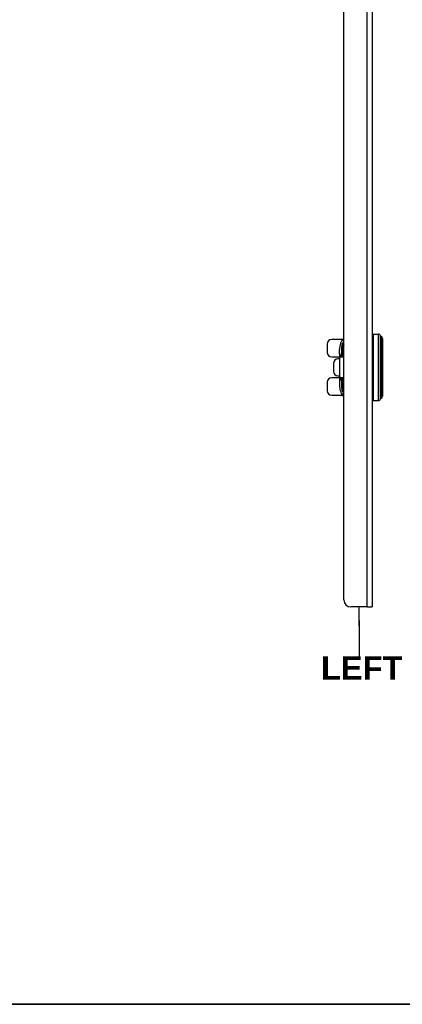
# Model space of a CAD drawing. Header units: inches. Extents: x 1.4 to 84.3, y 1.3 to 54.8.
# Tile 8 of 25: x 21.3 to 31.2, y 1.3 to 26.9. Entities that reach past the tile are written whole.
import ezdxf

# ---------------------------------------------------------------- set-up
doc = ezdxf.new("R2010")
doc.units = ezdxf.units.IN
doc.header["$LTSCALE"] = 5.063091
doc.header["$MEASUREMENT"] = 0
doc.layers.get('0').update_dxf_attribs({"lineweight": 25})
for name, color, linetype, lineweight in [('Sketch Geometry(ANSI)', 7, 'Continuous', 25), ('Symbols(ANSI)', 7, 'Continuous', 25), ('Visible Edges(ANSI)', 7, 'Continuous', 25), ('Visible Tangent Edges(ANSI)', 7, 'Continuous', 25)]:
    doc.layers.add(name, color=color, linetype=linetype, lineweight=lineweight)
doc.styles.add('Current-ANSI', font='arial.ttf')
doc.styles.add('Dimension-ANSI', font='arialbd.ttf')

# ---------------------------------------------------------------- blocks, each defined once
blk = doc.blocks.new('Datum Identifier18')
at = {"layer": 'Symbols(ANSI)', "color": 7, "linetype": 'Continuous', "lineweight": 25}
for p, q in [((5.9451, 2.1992), (5.9451, 2.2976)), ((5.9451, 2.1992), (5.9451, 2.2279)), ((5.9451, 2.2279), (5.9451, 2.0439))]:
    blk.add_line(p, q, dxfattribs=at)
at = {"layer": 'Symbols(ANSI)', "color": 7, "insert": (5.7491, 1.9239), "char_height": 0.12, "attachment_point": 7, "style": 'Dimension-ANSI'}
blk.add_mtext('LEFT', dxfattribs=at)
blk = doc.blocks.new('Borders 8_EXM - B (Inch)')
at = {"layer": 'Sketch Geometry(ANSI)', "linetype": 'Continuous', "lineweight": 35}
blk.add_line((0.3979, 0.2545), (16.3979, 0.2545), dxfattribs=at)
at = {"layer": 'Symbols(ANSI)', "color": 7, "style": 'Current-ANSI'}
blk.add_attdef('FILENAME_AND_PATH_001', (6.1601, 10.7181), '', height=0.09, dxfattribs=at)

msp = doc.modelspace()

# ---------------------------------------------------------------- linework, layer by layer
at = {"layer": 'Visible Edges(ANSI)'}
for p, q in [((29.7051, 11.8165), (29.7051, 46.6805)), ((30.4391, 46.864), (30.4391, 11.633)), ((30.468, 18.7387), (30.6009, 18.7387)), ((29.2719, 18.4786), (29.2719, 18.2619)), ((29.6681, 18.5942), (29.3874, 18.5942)), ((30.705, 18.6243), (30.705, 17.1193)), ((29.588, 18.2497), (29.588, 18.3341)), ((29.588, 18.2497), (29.588, 18.2129)), ((29.588, 18.2216), (29.588, 18.2216)), ((29.588, 18.2129), (29.588, 18.0763)), ((29.6646, 18.453), (29.6646, 18.3178)), ((29.6646, 18.3178), (29.6646, 18.2579)), ((29.6646, 18.2579), (29.6646, 18.2573)), ((29.3874, 18.1463), (29.588, 18.1463)), ((29.4337, 17.9744), (29.4337, 17.7692)), ((29.4367, 17.9744), (29.4367, 17.7692)), ((29.552, 18.09), (29.549, 18.09)), ((29.588, 18.09), (29.552, 18.09)), ((29.588, 18.0763), (29.588, 17.6673)), ((29.6127, 18.1752), (29.6807, 18.1752)), ((29.6807, 18.1752), (29.7051, 18.1752)), ((29.2719, 17.4817), (29.2719, 17.265)), ((29.588, 17.5973), (29.3874, 17.5973)), ((29.549, 17.6536), (29.552, 17.6536)), ((29.552, 17.6536), (29.588, 17.6536)), ((29.588, 17.6673), (29.588, 17.4094)), ((29.6807, 17.5684), (29.6127, 17.5684)), ((29.6646, 17.4863), (29.6646, 17.4856)), ((29.6646, 17.4856), (29.6646, 17.4258)), ((29.7051, 17.5684), (29.6807, 17.5684)), ((29.6646, 17.4258), (29.6646, 17.2906)), ((29.3874, 17.1494), (29.6681, 17.1494)), ((30.468, 17.0049), (30.6009, 17.0049)), ((30.3129, 11.633), (29.8886, 11.633)), ((30.3129, 11.633), (30.4391, 11.633))]:
    msp.add_line(p, q, dxfattribs=at)
at = {"layer": 'Visible Edges(ANSI)', "flags": 128}
for points in [[(29.5882, 18.2488), (29.5883, 18.2461), (29.5883, 18.2399), (29.5882, 18.2313), (29.588, 18.2216)], [(29.588, 18.2129), (29.588, 18.2133), (29.588, 18.2136), (29.588, 18.214), (29.588, 18.2144), (29.588, 18.2147), (29.588, 18.2151), (29.588, 18.2154), (29.588, 18.2158), (29.588, 18.2162), (29.588, 18.2165), (29.588, 18.2169), (29.588, 18.2173), (29.588, 18.2176), (29.588, 18.218), (29.588, 18.2183), (29.588, 18.2187), (29.588, 18.2191), (29.588, 18.2194), (29.588, 18.2198), (29.588, 18.2201), (29.588, 18.2205), (29.588, 18.2209), (29.588, 18.2212), (29.588, 18.2216)], [(29.6646, 18.2579), (29.6656, 18.2481), (29.6685, 18.239), (29.6727, 18.2308), (29.6779, 18.2237), (29.6905, 18.212), (29.7051, 18.2025)], [(29.7051, 17.5411), (29.6905, 17.5316), (29.6779, 17.5199), (29.6727, 17.5128), (29.6685, 17.5046), (29.6656, 17.4954), (29.6646, 17.4856)], [(29.7051, 17.1951), (29.7008, 17.1991), (29.6992, 17.2004), (29.6985, 17.2008)]]:
    msp.add_lwpolyline(points, dxfattribs=at)
at = {"layer": 'Visible Edges(ANSI)'}
for centre, radius, start, end in [((30.468, 18.7098), 0.0289, 90, 180), ((30.6009, 18.6809), 0.0578, 14.29354, 90), ((29.3874, 18.4786), 0.1156, 90, 180), ((30.0503, 18.3341), 0.4623, 138.29671, 180), ((30.6849, 18.7023), 0.0289, 194.29354, 244.1695), ((30.6472, 18.6243), 0.0578, 0, 64.1695), ((29.3874, 18.2619), 0.1156, 180, 270), ((29.3874, 17.4817), 0.1156, 90, 180), ((29.3874, 17.265), 0.1156, 180, 270), ((30.0503, 17.4094), 0.4623, 180, 218.68032), ((29.7007, 17.1295), 0.0144, 218.68032, 287.98693), ((30.468, 17.0338), 0.0289, 180, 270), ((30.6009, 17.0627), 0.0578, 270, 345.70646), ((30.6849, 17.0413), 0.0289, 115.8305, 165.70646), ((30.6472, 17.1193), 0.0578, 295.8305, 0), ((29.8886, 11.8165), 0.1835, 180, 270)]:
    msp.add_arc(centre, radius, start, end, dxfattribs=at)
for centre, major_axis, start_param, end_param in [((29.549, 17.9744), (0, 0.1156), 0, 1.5707963), ((29.552, 17.9744), (0, 0.1156), 0, 1.5707963), ((29.549, 17.7692), (0, -0.1156), 4.712389, 6.2831853), ((29.552, 17.7692), (0, -0.1156), 4.712389, 6.2831853)]:
    msp.add_ellipse(centre, major_axis=major_axis, ratio=0.9975641, start_param=start_param, end_param=end_param, dxfattribs=at)
at = {"layer": 'Visible Tangent Edges(ANSI)'}
for p, q in [((30.3129, 11.633), (30.3129, 46.864)), ((30.468, 18.7387), (30.468, 17.0049)), ((30.6009, 17.0049), (30.6009, 18.7387)), ((29.6935, 18.3457), (29.6935, 18.4587)), ((30.6569, 17.0484), (30.6569, 18.6952)), ((30.6724, 18.6763), (30.6724, 17.0673)), ((29.6492, 18.2071), (29.6492, 18.4084)), ((29.4337, 17.9744), (29.4367, 17.9744)), ((29.588, 18.0763), (29.6024, 18.0763)), ((29.5894, 18.1469), (29.6038, 18.1463)), ((29.6024, 17.6673), (29.6024, 18.0763)), ((29.6038, 18.1463), (29.7051, 18.1463)), ((29.4367, 17.7692), (29.4337, 17.7692)), ((29.588, 17.6673), (29.6024, 17.6673)), ((29.5894, 17.5966), (29.6038, 17.5973)), ((29.7051, 17.5973), (29.6038, 17.5973)), ((29.6492, 17.3352), (29.6492, 17.5364)), ((29.6894, 17.1205), (29.6894, 17.2037)), ((29.6935, 17.2849), (29.6935, 17.3979))]:
    msp.add_line(p, q, dxfattribs=at)
at = {"layer": 'Visible Tangent Edges(ANSI)', "flags": 128}
for points in [[(29.7052, 18.5213), (29.7015, 18.5212), (29.6978, 18.5209), (29.6939, 18.5201), (29.6897, 18.5188), (29.6854, 18.5169), (29.6811, 18.5144), (29.6768, 18.5111), (29.6726, 18.5071), (29.6686, 18.5022), (29.6649, 18.4963), (29.6617, 18.4895), (29.6589, 18.4823), (29.6567, 18.4754), (29.6549, 18.4687), (29.6536, 18.4622), (29.6525, 18.4559), (29.6517, 18.4497), (29.651, 18.4437), (29.6505, 18.4377), (29.65, 18.4317), (29.6497, 18.4258), (29.6494, 18.42), (29.6493, 18.4142), (29.6492, 18.4084)], [(29.6646, 18.453), (29.6646, 18.4582), (29.6647, 18.4634), (29.6649, 18.4686), (29.6651, 18.4739), (29.6655, 18.4792), (29.666, 18.4845), (29.6668, 18.4896), (29.6679, 18.4943), (29.6694, 18.4974), (29.6711, 18.4984), (29.6729, 18.4979), (29.6747, 18.4963), (29.6764, 18.4941), (29.678, 18.4916), (29.6795, 18.4889), (29.681, 18.486), (29.6825, 18.4829), (29.6841, 18.4798), (29.6856, 18.4765), (29.6872, 18.4731), (29.6887, 18.4696), (29.6903, 18.466), (29.6919, 18.4624), (29.6935, 18.4587)], [(29.6935, 18.4587), (29.6939, 18.4585), (29.6944, 18.4583), (29.6949, 18.458), (29.6953, 18.4578), (29.6958, 18.4576), (29.6963, 18.4574), (29.6968, 18.4572), (29.6972, 18.4569), (29.6977, 18.4567), (29.6982, 18.4565), (29.6987, 18.4563), (29.6992, 18.4561), (29.6997, 18.4558), (29.7002, 18.4556), (29.7007, 18.4554), (29.7011, 18.4552), (29.7016, 18.455), (29.7021, 18.4547), (29.7026, 18.4545), (29.7031, 18.4543), (29.7036, 18.4541), (29.7041, 18.4539), (29.7046, 18.4536), (29.7051, 18.4534)], [(29.5881, 18.2506), (29.5881, 18.2506), (29.5881, 18.2506), (29.5881, 18.2506), (29.5881, 18.2506), (29.5881, 18.2506), (29.5881, 18.2506), (29.5881, 18.2506), (29.5881, 18.2506), (29.5881, 18.2506), (29.5881, 18.2505), (29.5881, 18.2505), (29.588, 18.2505), (29.588, 18.2505), (29.588, 18.2505), (29.588, 18.2505), (29.588, 18.2505), (29.588, 18.2505), (29.588, 18.2505), (29.588, 18.2505), (29.588, 18.2505), (29.588, 18.2505), (29.588, 18.2505), (29.588, 18.2505), (29.588, 18.2505)], [(29.588, 18.2216), (29.588, 18.2235), (29.5881, 18.2254), (29.5881, 18.2273), (29.5881, 18.2292), (29.5882, 18.231), (29.5882, 18.2328), (29.5882, 18.2345), (29.5882, 18.2362), (29.5882, 18.2378), (29.5883, 18.2394), (29.5883, 18.2409), (29.5883, 18.2423), (29.5883, 18.2436), (29.5883, 18.2448), (29.5883, 18.2459), (29.5883, 18.2469), (29.5883, 18.2478), (29.5882, 18.2485), (29.5882, 18.2492), (29.5882, 18.2497), (29.5882, 18.2501), (29.5882, 18.2504), (29.5881, 18.2506), (29.5881, 18.2506)], [(29.588, 18.2505), (29.588, 18.2505), (29.588, 18.2505), (29.588, 18.2504), (29.588, 18.2504), (29.588, 18.2504), (29.588, 18.2504), (29.588, 18.2504), (29.588, 18.2504), (29.588, 18.2503), (29.588, 18.2503), (29.588, 18.2503), (29.588, 18.2503), (29.588, 18.2502), (29.588, 18.2502), (29.588, 18.2502), (29.588, 18.2501), (29.588, 18.2501), (29.588, 18.25), (29.588, 18.25), (29.588, 18.25), (29.588, 18.2499), (29.588, 18.2499), (29.588, 18.2498), (29.588, 18.2497)], [(29.6646, 18.2573), (29.6645, 18.2553), (29.6644, 18.2532), (29.6643, 18.2512), (29.6641, 18.2491), (29.6639, 18.247), (29.6636, 18.2449), (29.6632, 18.2428), (29.6628, 18.2407), (29.6623, 18.2386), (29.6618, 18.2365), (29.6612, 18.2344), (29.6606, 18.2323), (29.6599, 18.2301), (29.6592, 18.228), (29.6584, 18.2259), (29.6576, 18.2238), (29.6567, 18.2217), (29.6558, 18.2196), (29.6548, 18.2175), (29.6538, 18.2154), (29.6527, 18.2133), (29.6516, 18.2112), (29.6504, 18.2092), (29.6492, 18.2071)], [(29.6492, 18.2071), (29.6504, 18.2085), (29.6515, 18.2099), (29.6526, 18.2113), (29.6536, 18.2127), (29.6546, 18.2141), (29.6556, 18.2155), (29.6566, 18.217), (29.6575, 18.2184), (29.6584, 18.2198), (29.6592, 18.2213), (29.6601, 18.2227), (29.6608, 18.2242), (29.6616, 18.2256), (29.6623, 18.2271), (29.663, 18.2286), (29.6636, 18.23), (29.6642, 18.2315), (29.6648, 18.233), (29.6653, 18.2344), (29.6658, 18.2359), (29.6663, 18.2374), (29.6667, 18.2388), (29.6671, 18.2403), (29.6674, 18.2417)], [(29.6646, 18.196), (29.6639, 18.1964), (29.6632, 18.1969), (29.6625, 18.1974), (29.6618, 18.1978), (29.6612, 18.1983), (29.6605, 18.1987), (29.6598, 18.1992), (29.6592, 18.1997), (29.6585, 18.2001), (29.6579, 18.2006), (29.6573, 18.201), (29.6566, 18.2015), (29.656, 18.202), (29.6553, 18.2024), (29.6547, 18.2029), (29.6541, 18.2034), (29.6535, 18.2038), (29.6529, 18.2043), (29.6522, 18.2048), (29.6516, 18.2052), (29.651, 18.2057), (29.6504, 18.2062), (29.6498, 18.2067), (29.6492, 18.2071)], [(29.5894, 18.1469), (29.5893, 18.144), (29.5891, 18.141), (29.589, 18.1381), (29.5889, 18.1351), (29.5888, 18.1322), (29.5887, 18.1292), (29.5886, 18.1263), (29.5886, 18.1233), (29.5885, 18.1204), (29.5884, 18.1175), (29.5884, 18.1145), (29.5883, 18.1116), (29.5882, 18.1086), (29.5882, 18.1057), (29.5881, 18.1027), (29.5881, 18.0998), (29.5881, 18.0969), (29.5881, 18.0939), (29.588, 18.091), (29.588, 18.088), (29.588, 18.0851), (29.588, 18.0822), (29.588, 18.0792), (29.588, 18.0763)], [(29.5985, 18.1914), (29.598, 18.1913), (29.5975, 18.191), (29.597, 18.1905), (29.5964, 18.1898), (29.5959, 18.1889), (29.5954, 18.1879), (29.5949, 18.1867), (29.5944, 18.1853), (29.5939, 18.1838), (29.5934, 18.1821), (29.593, 18.1803), (29.5926, 18.1783), (29.5922, 18.1762), (29.5918, 18.1739), (29.5914, 18.1716), (29.5911, 18.1691), (29.5908, 18.1666), (29.5905, 18.1639), (29.5903, 18.1612), (29.5901, 18.1584), (29.5899, 18.1556), (29.5897, 18.1527), (29.5895, 18.1498), (29.5894, 18.1469)], [(29.6687, 18.1933), (29.6644, 18.1932), (29.6602, 18.1932), (29.6561, 18.1931), (29.6522, 18.193), (29.6483, 18.193), (29.6446, 18.1929), (29.641, 18.1928), (29.6375, 18.1928), (29.6341, 18.1927), (29.6309, 18.1926), (29.6278, 18.1925), (29.6248, 18.1925), (29.6219, 18.1924), (29.6192, 18.1923), (29.6166, 18.1922), (29.6141, 18.1921), (29.6117, 18.1921), (29.6095, 18.192), (29.6074, 18.1919), (29.6054, 18.1918), (29.6035, 18.1917), (29.6017, 18.1916), (29.6001, 18.1915), (29.5985, 18.1914)], [(29.6024, 18.0763), (29.6024, 18.0792), (29.6024, 18.0821), (29.6024, 18.085), (29.6025, 18.088), (29.6025, 18.0909), (29.6025, 18.0938), (29.6025, 18.0967), (29.6026, 18.0996), (29.6026, 18.1025), (29.6026, 18.1055), (29.6027, 18.1084), (29.6027, 18.1113), (29.6028, 18.1142), (29.6028, 18.1171), (29.6029, 18.1201), (29.603, 18.123), (29.6031, 18.1259), (29.6032, 18.1288), (29.6032, 18.1317), (29.6033, 18.1346), (29.6034, 18.1376), (29.6036, 18.1405), (29.6037, 18.1434), (29.6038, 18.1463)], [(29.6038, 18.1463), (29.6039, 18.1482), (29.6041, 18.1501), (29.6043, 18.152), (29.6045, 18.1539), (29.6047, 18.1557), (29.6049, 18.1575), (29.6052, 18.1592), (29.6055, 18.1609), (29.6058, 18.1625), (29.6061, 18.164), (29.6065, 18.1655), (29.6069, 18.1668), (29.6073, 18.1681), (29.6077, 18.1693), (29.6082, 18.1704), (29.6086, 18.1714), (29.6091, 18.1723), (29.6096, 18.173), (29.6101, 18.1737), (29.6106, 18.1742), (29.6111, 18.1746), (29.6116, 18.175), (29.6121, 18.1751), (29.6127, 18.1752)], [(29.6646, 18.196), (29.6647, 18.1959), (29.6649, 18.1958), (29.6651, 18.1957), (29.6652, 18.1955), (29.6654, 18.1954), (29.6656, 18.1953), (29.6658, 18.1952), (29.6659, 18.1951), (29.6661, 18.195), (29.6663, 18.1949), (29.6665, 18.1947), (29.6666, 18.1946), (29.6668, 18.1945), (29.667, 18.1944), (29.6672, 18.1943), (29.6673, 18.1942), (29.6675, 18.1941), (29.6677, 18.194), (29.6679, 18.1938), (29.668, 18.1937), (29.6682, 18.1936), (29.6684, 18.1935), (29.6686, 18.1934), (29.6687, 18.1933)], [(29.7051, 18.1909), (29.7035, 18.191), (29.7019, 18.1911), (29.7003, 18.1912), (29.6987, 18.1913), (29.6971, 18.1914), (29.6955, 18.1915), (29.694, 18.1916), (29.6924, 18.1917), (29.6909, 18.1918), (29.6893, 18.1919), (29.6878, 18.192), (29.6863, 18.1921), (29.6848, 18.1922), (29.6832, 18.1923), (29.6818, 18.1924), (29.6803, 18.1925), (29.6788, 18.1926), (29.6773, 18.1927), (29.6759, 18.1928), (29.6744, 18.1929), (29.673, 18.193), (29.6716, 18.1931), (29.6702, 18.1932), (29.6687, 18.1933)], [(29.588, 17.6673), (29.588, 17.6644), (29.588, 17.6614), (29.588, 17.6585), (29.588, 17.6555), (29.588, 17.6526), (29.5881, 17.6497), (29.5881, 17.6467), (29.5881, 17.6438), (29.5881, 17.6408), (29.5882, 17.6379), (29.5882, 17.635), (29.5883, 17.632), (29.5884, 17.6291), (29.5884, 17.6261), (29.5885, 17.6232), (29.5886, 17.6202), (29.5886, 17.6173), (29.5887, 17.6143), (29.5888, 17.6114), (29.5889, 17.6084), (29.589, 17.6055), (29.5891, 17.6025), (29.5893, 17.5996), (29.5894, 17.5966)], [(29.5894, 17.5966), (29.5895, 17.5938), (29.5897, 17.5909), (29.5899, 17.588), (29.5901, 17.5852), (29.5903, 17.5824), (29.5905, 17.5797), (29.5908, 17.577), (29.5911, 17.5745), (29.5914, 17.572), (29.5918, 17.5696), (29.5922, 17.5674), (29.5926, 17.5653), (29.593, 17.5633), (29.5934, 17.5615), (29.5939, 17.5598), (29.5944, 17.5583), (29.5949, 17.5569), (29.5954, 17.5557), (29.5959, 17.5547), (29.5964, 17.5538), (29.5969, 17.5531), (29.5975, 17.5526), (29.598, 17.5523), (29.5985, 17.5522)], [(29.5985, 17.5522), (29.6001, 17.5521), (29.6017, 17.552), (29.6035, 17.5519), (29.6054, 17.5518), (29.6074, 17.5517), (29.6095, 17.5516), (29.6117, 17.5515), (29.6141, 17.5514), (29.6166, 17.5513), (29.6192, 17.5513), (29.6219, 17.5512), (29.6248, 17.5511), (29.6278, 17.551), (29.6309, 17.551), (29.6341, 17.5509), (29.6375, 17.5508), (29.641, 17.5507), (29.6446, 17.5507), (29.6483, 17.5506), (29.6522, 17.5505), (29.6561, 17.5505), (29.6602, 17.5504), (29.6644, 17.5504), (29.6687, 17.5503)], [(29.6038, 17.5973), (29.6037, 17.6002), (29.6036, 17.6031), (29.6034, 17.606), (29.6033, 17.6089), (29.6032, 17.6118), (29.6032, 17.6148), (29.6031, 17.6177), (29.603, 17.6206), (29.6029, 17.6235), (29.6028, 17.6264), (29.6028, 17.6294), (29.6027, 17.6323), (29.6027, 17.6352), (29.6026, 17.6381), (29.6026, 17.641), (29.6026, 17.6439), (29.6025, 17.6469), (29.6025, 17.6498), (29.6025, 17.6527), (29.6025, 17.6556), (29.6024, 17.6585), (29.6024, 17.6615), (29.6024, 17.6644), (29.6024, 17.6673)], [(29.6127, 17.5684), (29.6121, 17.5684), (29.6116, 17.5686), (29.6111, 17.5689), (29.6106, 17.5693), (29.6101, 17.5699), (29.6096, 17.5705), (29.6091, 17.5713), (29.6086, 17.5722), (29.6082, 17.5732), (29.6077, 17.5743), (29.6073, 17.5755), (29.6069, 17.5767), (29.6065, 17.5781), (29.6061, 17.5796), (29.6058, 17.5811), (29.6055, 17.5827), (29.6052, 17.5844), (29.6049, 17.5861), (29.6047, 17.5879), (29.6045, 17.5897), (29.6043, 17.5916), (29.6041, 17.5935), (29.6039, 17.5954), (29.6038, 17.5973)], [(29.6492, 17.5364), (29.6498, 17.5369), (29.6504, 17.5374), (29.651, 17.5379), (29.6516, 17.5383), (29.6522, 17.5388), (29.6529, 17.5393), (29.6535, 17.5397), (29.6541, 17.5402), (29.6547, 17.5407), (29.6553, 17.5411), (29.656, 17.5416), (29.6566, 17.5421), (29.6573, 17.5425), (29.6579, 17.543), (29.6585, 17.5435), (29.6592, 17.5439), (29.6598, 17.5444), (29.6605, 17.5448), (29.6612, 17.5453), (29.6618, 17.5458), (29.6625, 17.5462), (29.6632, 17.5467), (29.6639, 17.5471), (29.6646, 17.5476)], [(29.6674, 17.5018), (29.6671, 17.5033), (29.6667, 17.5048), (29.6663, 17.5062), (29.6658, 17.5077), (29.6653, 17.5091), (29.6648, 17.5106), (29.6642, 17.5121), (29.6636, 17.5135), (29.663, 17.515), (29.6623, 17.5165), (29.6616, 17.5179), (29.6608, 17.5194), (29.6601, 17.5208), (29.6592, 17.5223), (29.6584, 17.5237), (29.6575, 17.5252), (29.6566, 17.5266), (29.6556, 17.528), (29.6546, 17.5295), (29.6536, 17.5309), (29.6526, 17.5323), (29.6515, 17.5337), (29.6504, 17.5351), (29.6492, 17.5364)], [(29.6492, 17.5364), (29.6504, 17.5344), (29.6516, 17.5323), (29.6527, 17.5303), (29.6538, 17.5282), (29.6548, 17.5261), (29.6558, 17.524), (29.6567, 17.5219), (29.6576, 17.5198), (29.6584, 17.5177), (29.6592, 17.5155), (29.6599, 17.5134), (29.6606, 17.5113), (29.6612, 17.5092), (29.6618, 17.5071), (29.6623, 17.505), (29.6628, 17.5028), (29.6632, 17.5007), (29.6636, 17.4986), (29.6639, 17.4965), (29.6641, 17.4945), (29.6643, 17.4924), (29.6644, 17.4903), (29.6645, 17.4883), (29.6646, 17.4863)], [(29.6687, 17.5503), (29.6686, 17.5502), (29.6684, 17.5501), (29.6682, 17.55), (29.668, 17.5498), (29.6679, 17.5497), (29.6677, 17.5496), (29.6675, 17.5495), (29.6673, 17.5494), (29.6672, 17.5493), (29.667, 17.5492), (29.6668, 17.5491), (29.6666, 17.5489), (29.6665, 17.5488), (29.6663, 17.5487), (29.6661, 17.5486), (29.6659, 17.5485), (29.6658, 17.5484), (29.6656, 17.5483), (29.6654, 17.5481), (29.6652, 17.548), (29.6651, 17.5479), (29.6649, 17.5478), (29.6647, 17.5477), (29.6646, 17.5476)], [(29.6687, 17.5503), (29.6702, 17.5504), (29.6716, 17.5505), (29.673, 17.5506), (29.6744, 17.5507), (29.6759, 17.5508), (29.6773, 17.5509), (29.6788, 17.551), (29.6803, 17.5511), (29.6818, 17.5512), (29.6833, 17.5513), (29.6848, 17.5514), (29.6863, 17.5515), (29.6878, 17.5516), (29.6893, 17.5517), (29.6909, 17.5518), (29.6924, 17.5519), (29.694, 17.552), (29.6955, 17.5521), (29.6971, 17.5522), (29.6987, 17.5523), (29.7003, 17.5524), (29.7019, 17.5525), (29.7035, 17.5526), (29.7051, 17.5527)], [(29.6492, 17.3352), (29.6493, 17.3294), (29.6494, 17.3236), (29.6497, 17.3178), (29.6499, 17.3118), (29.6502, 17.3058), (29.6506, 17.2997), (29.6511, 17.2934), (29.6519, 17.287), (29.653, 17.2806), (29.6545, 17.274), (29.6563, 17.2674), (29.6587, 17.2606), (29.6616, 17.2538), (29.6651, 17.2468), (29.6691, 17.2402), (29.6731, 17.2347), (29.6771, 17.2303), (29.6811, 17.2269), (29.6852, 17.2244), (29.6892, 17.2227), (29.6931, 17.2217), (29.6971, 17.2212), (29.701, 17.2211), (29.7048, 17.2214)], [(29.6935, 17.2849), (29.6919, 17.2812), (29.6903, 17.2775), (29.6887, 17.274), (29.6872, 17.2705), (29.6856, 17.2672), (29.6841, 17.2639), (29.6826, 17.2608), (29.681, 17.2577), (29.6795, 17.2545), (29.6779, 17.2511), (29.6763, 17.2481), (29.6746, 17.2457), (29.6729, 17.2442), (29.6712, 17.2441), (29.6696, 17.2456), (29.668, 17.249), (29.6667, 17.2533), (29.6659, 17.2582), (29.6653, 17.2635), (29.665, 17.2691), (29.6648, 17.2747), (29.6647, 17.2802), (29.6646, 17.2854), (29.6646, 17.2906)], [(29.7051, 17.1964), (29.7042, 17.1973), (29.7032, 17.1983), (29.7022, 17.1992), (29.7012, 17.2001), (29.7003, 17.2009), (29.6994, 17.2017), (29.6984, 17.2025), (29.6975, 17.2032), (29.6967, 17.2038), (29.6958, 17.2044), (29.695, 17.205), (29.6942, 17.2054), (29.6934, 17.2058), (29.6927, 17.2061), (29.6921, 17.2063), (29.6915, 17.2064), (29.691, 17.2064), (29.6906, 17.2063), (29.6902, 17.2061), (29.6899, 17.2058), (29.6897, 17.2054), (29.6895, 17.2049), (29.6894, 17.2043), (29.6894, 17.2037)], [(29.7051, 17.2901), (29.7046, 17.2899), (29.7041, 17.2897), (29.7036, 17.2895), (29.7031, 17.2893), (29.7026, 17.2891), (29.7021, 17.2888), (29.7016, 17.2886), (29.7011, 17.2884), (29.7007, 17.2882), (29.7002, 17.288), (29.6997, 17.2877), (29.6992, 17.2875), (29.6987, 17.2873), (29.6982, 17.2871), (29.6977, 17.2869), (29.6973, 17.2866), (29.6968, 17.2864), (29.6963, 17.2862), (29.6958, 17.286), (29.6953, 17.2858), (29.6949, 17.2855), (29.6944, 17.2853), (29.6939, 17.2851), (29.6935, 17.2849)]]:
    msp.add_lwpolyline(points, dxfattribs=at)
at = {"layer": 'Visible Tangent Edges(ANSI)'}
for centre, major_axis, ratio, start_param, end_param in [((29.6935, 18.5704), (0.0495, 0.1044), 0.8478538, 3.6515338, 3.7669691), ((29.6025, 18.2503), (-0.0026, 0.0142), 0.9999778, 1.3793659, 1.5707963), ((29.6024, 18.2497), (-0.0144, 0), 0.9898211, 0, 0.1987593), ((29.6025, 18.2503), (0, -0.0144), 0.9999032, 4.6937896, 4.8602724), ((29.549, 18.453), (0.1156, 0), 0.7750866, 5.7625433, 6.2831853), ((29.6935, 18.3178), (-0.0289, 0), 0.9659258, 4.712389, 6.2831853), ((29.9535, 18.3178), (0.289, 0), 0.2411543, 3.1415927, 3.6779809), ((29.9535, 18.2579), (-0.289, 0), 0.2411543, 0, 0.5363883), ((29.6935, 18.2573), (-0.0289, 0), 0.7016483, 0, 0.0398099), ((29.9535, 18.3457), (-0.2601, 0), 0.2679492, 0, 0.3009117), ((29.6127, 18.1897), (0, -0.0144), 0.9844195, 4.5909583, 6.2831853), ((29.6807, 18.1897), (0, -0.0144), 0.8526013, 4.4587392, 6.2831853), ((29.6127, 17.5539), (0, 0.0144), 0.9844195, 0, 1.692227), ((29.9535, 17.4856), (0.289, 0), 0.2411543, 2.6052044, 3.1415927), ((29.6935, 17.4863), (-0.0289, 0), 0.7016483, 6.2433189, 6.2831853), ((29.9535, 17.4258), (-0.289, 0), 0.2411543, 5.746797, 6.2831853), ((29.6807, 17.5539), (0, 0.0144), 0.8526013, 0, 1.8244462), ((29.549, 17.2906), (0.1156, 0), 0.7750866, 0, 0.520642), ((29.6935, 17.4258), (-0.0289, 0), 0.9659258, 0, 1.5707963), ((29.7007, 17.2117), (-0.0144, 0), 0.8892467, 0.6750989, 1.5974625), ((29.9535, 17.3979), (0.2601, 0), 0.2679492, 2.840681, 3.1415927), ((29.6935, 17.1732), (0.0495, -0.1044), 0.8478538, 2.5162162, 2.6316515)]:
    msp.add_ellipse(centre, major_axis=major_axis, ratio=ratio, start_param=start_param, end_param=end_param, dxfattribs=at)

# ---------------------------------------------------------------- block references
at = {"xscale": 5.063091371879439, "yscale": 5.063091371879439, "zscale": 5.063091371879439}
msp.add_blockref('Borders 8_EXM - B (Inch)', (0, 0), dxfattribs=at)
at = {"layer": 'Symbols(ANSI)', "xscale": 5.063091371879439, "yscale": 5.063091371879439, "zscale": 5.063091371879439}
msp.add_blockref('Datum Identifier18', (0, 0), dxfattribs=at)

doc.saveas('drawing.dxf')
